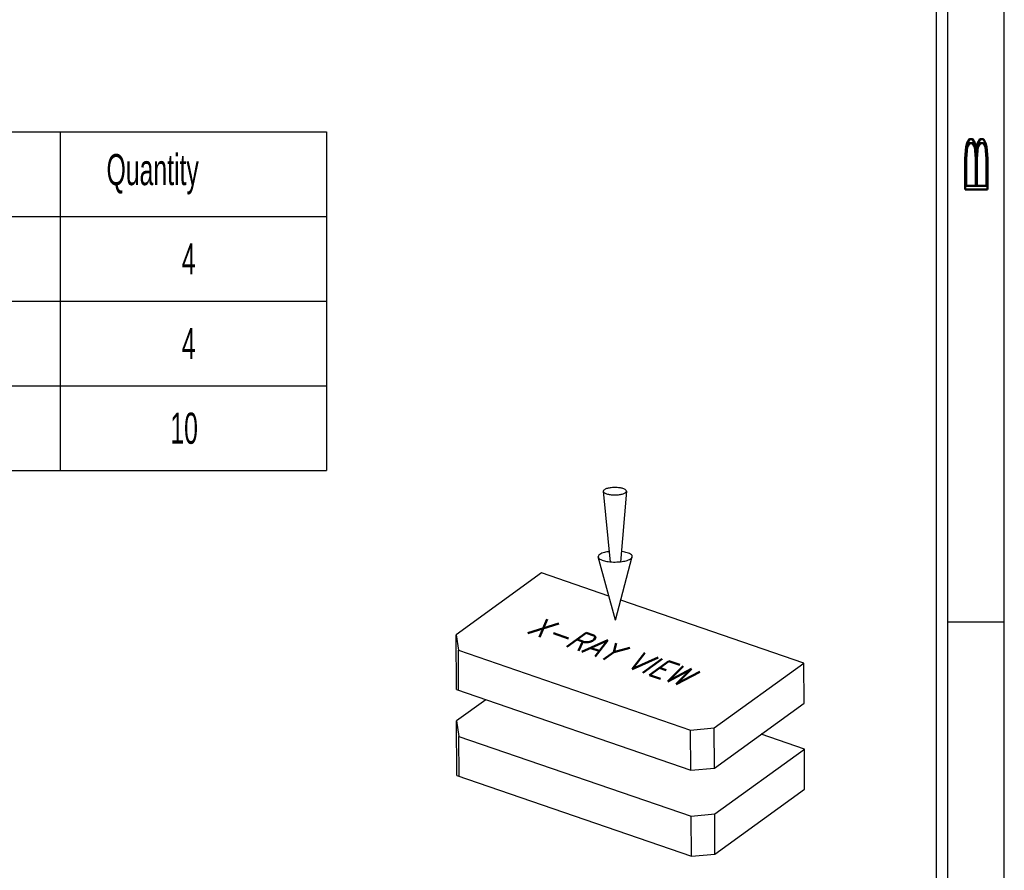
# Model space of a CAD drawing. Header units: inches. Extents: x 1802 to 2468, y -253 to -72.
# Tile 253 of 256: x 2136.14 to 2140.5, y -180.2 to -176.43. Entities that reach past the tile are written whole.
import ezdxf

# ---------------------------------------------------------------- set-up
doc = ezdxf.new("R2010")
doc.units = ezdxf.units.IN
doc.header["$LTSCALE"] = 0.5
doc.header["$MEASUREMENT"] = 0
for name, color, linetype in [('BORDER', 7, 'Continuous'), ('DSS-M-S', 53, 'Continuous'), ('DST-M-S', 53, 'Continuous'), ('SID-M-D', 42, 'Continuous'), ('SID-M-S', 105, 'Continuous')]:
    doc.layers.add(name, color=color, linetype=linetype)
doc.styles.add('R', font='ROMAND.SHX')
doc.styles.add('S', font='romans.shx')
doc.styles.add('SLDTEXTSTYLE0', font='TXT', dxfattribs={"width": 0.5957446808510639})

# ---------------------------------------------------------------- blocks, each defined once
blk = doc.blocks.new('*U9')
at = {"layer": 'SID-M-S'}
for p, q in [((0.2499999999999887, 6.661338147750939e-16), (0.2499999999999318, 21.99999999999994)), ((0.3, 6.661338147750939e-16), (0.299999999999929, 21.99999999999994)), ((0.55, 6.661338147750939e-16), (0.549999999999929, 21.99999999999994)), ((0.2999999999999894, 2.999999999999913), (0.5499999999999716, 2.999999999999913))]:
    blk.add_line(p, q, dxfattribs=at)
at = {"layer": 'SID-M-D', "style": 'R', "width": 4}
blk.add_text('B', height=0.09999999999, rotation=90, dxfattribs=at).set_placement((0.4762159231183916, 4.846344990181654))
blk = doc.blocks.new('DMBLK003')
at = {"layer": 'DSS-M-S', "color": 7}
for p, q in [((-2.257677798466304, 3.372395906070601), (-2.197527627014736, 2.743365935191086)), ((-2.052454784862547, 3.373592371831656), (-2.105266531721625, 2.743903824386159)), ((-2.148400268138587, 2.229608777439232), (-2.302836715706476, 2.792818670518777)), ((-2.148400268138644, 2.229608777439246), (-2.000541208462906, 2.794581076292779)), ((-2.803260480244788, 2.648749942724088), (-3.561599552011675, 2.100536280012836)), ((-2.207174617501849, 2.443951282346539), (-2.803260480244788, 2.648749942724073)), ((-0.4799575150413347, 1.850527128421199), (-2.101781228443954, 2.407741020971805)), ((-3.558772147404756, 1.615567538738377), (-3.561599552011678, 2.100536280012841)), ((-3.561599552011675, 2.100536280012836), (-3.541300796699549, 1.963918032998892)), ((-3.541300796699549, 1.963918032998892), (-1.482980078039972, 1.256735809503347)), ((-3.539230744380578, 1.608853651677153), (-3.541300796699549, 1.963918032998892)), ((-1.274181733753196, 1.276371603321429), (-0.4799575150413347, 1.850527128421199)), ((-0.4778874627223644, 1.495462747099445), (-0.4799575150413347, 1.850527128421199)), ((-3.558772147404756, 1.615567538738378), (-1.480910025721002, 0.9016714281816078)), ((-3.297832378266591, 1.525915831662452), (-3.557156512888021, 1.338446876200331)), ((-1.272111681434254, 0.9213072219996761), (-0.4778874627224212, 1.495462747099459)), ((-3.554329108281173, 0.8534781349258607), (-3.557156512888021, 1.338446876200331)), ((-3.557156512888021, 1.338446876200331), (-3.536857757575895, 1.20182862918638)), ((-1.482980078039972, 1.256735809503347), (-1.274181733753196, 1.276371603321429)), ((-1.48091002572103, 0.9016714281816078), (-1.482980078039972, 1.256735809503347)), ((-1.272111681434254, 0.9213072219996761), (-1.274181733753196, 1.276371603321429)), ((-3.536857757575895, 1.20182862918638), (-1.478537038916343, 0.4946464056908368)), ((-3.534787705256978, 0.8467642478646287), (-3.536857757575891, 1.201828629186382)), ((-0.4755144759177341, 1.088437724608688), (-0.8587735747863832, 1.220114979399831)), ((-1.269738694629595, 0.5142821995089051), (-0.4755144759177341, 1.088437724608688)), ((-0.4734444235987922, 0.7333733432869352), (-0.4755144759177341, 1.088437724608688)), ((-1.48091002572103, 0.9016714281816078), (-1.272111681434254, 0.9213072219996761)), ((-3.554329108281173, 0.8534781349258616), (-1.476466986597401, 0.1395820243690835)), ((-1.267668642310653, 0.1592178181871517), (-0.4734444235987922, 0.7333733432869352)), ((-1.478537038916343, 0.4946464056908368), (-1.269738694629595, 0.5142821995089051)), ((-1.476466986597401, 0.1395820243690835), (-1.478537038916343, 0.4946464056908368)), ((-1.267668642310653, 0.1592178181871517), (-1.269738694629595, 0.5142821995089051)), ((-1.476466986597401, 0.1395820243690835), (-1.267668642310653, 0.1592178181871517))]:
    blk.add_line(p, q, dxfattribs=at)
blk.add_lwpolyline([(-2.257677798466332, 3.372395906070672, 0.233276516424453), (-2.252722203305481, 3.362498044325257, 0.08686546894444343), (-2.227461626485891, 3.349508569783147, 0.04420464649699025), (-2.196912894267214, 3.342891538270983, 0.03270883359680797), (-2.154782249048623, 3.340379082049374, 0.03270883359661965), (-2.112683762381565, 3.343382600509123, 0.04420464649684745), (-2.082214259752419, 3.350355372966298, 0.08686546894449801), (-2.057106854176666, 3.363638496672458, 0.2332765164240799), (-2.052267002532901, 3.37359346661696, 0.2332765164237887), (-2.057222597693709, 3.383491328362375, 0.0868654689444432), (-2.082483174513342, 3.396480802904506, 0.04420464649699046), (-2.113031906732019, 3.403097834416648, 0.03270883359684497), (-2.15516255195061, 3.405610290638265, 0.03270883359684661), (-2.19726103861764, 3.402606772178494, 0.04420464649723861), (-2.227730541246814, 3.395633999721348, 0.08686546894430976), (-2.252837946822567, 3.382350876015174, 0.2332765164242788)], format="xyb", close=True, dxfattribs=at)
for points in [[(-2.206598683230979, 2.838227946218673, 0.003885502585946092), (-2.213923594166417, 2.837278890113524, 0.04420464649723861), (-2.258764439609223, 2.827017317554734, 0.08686546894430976), (-2.295714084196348, 2.807469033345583, 0.2332765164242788), (-2.302836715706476, 2.79281867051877, 0.233276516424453)], [(-2.302836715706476, 2.79281867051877, 0.233276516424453), (-2.295543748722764, 2.778252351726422, 0.08686546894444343), (-2.258368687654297, 2.759136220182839, 0.04420464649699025), (-2.213411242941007, 2.749398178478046, 0.03270883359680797), (-2.151409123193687, 2.745700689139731, 0.03270883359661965), (-2.089454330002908, 2.750120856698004, 0.04420464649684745), (-2.044613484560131, 2.760382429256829, 0.08686546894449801), (-2.00766383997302, 2.77993071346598, 0.2332765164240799), (-2.000541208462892, 2.794581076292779, 0.2332765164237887), (-2.00783417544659, 2.809147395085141, 0.0868654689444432), (-2.045009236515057, 2.828263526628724, 0.04420464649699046), (-2.089966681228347, 2.838001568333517, 0.003885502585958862), (-2.097302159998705, 2.838865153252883, 0.03270883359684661)]]:
    blk.add_lwpolyline(points, format="xyb", dxfattribs=at)
at = {"layer": 'BORDER', "color": 2, "extrusion": (-0.005048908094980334, 0.8660106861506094, 0.4999999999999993), "style": 'S', "width": 0.7}
blk.add_text('X-RAY VIEW', height=0.3, rotation=145.0000000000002, dxfattribs=at).set_placement((2.935829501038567, -0.2807326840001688, 2.307999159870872))

msp = doc.modelspace()

# ---------------------------------------------------------------- linework, layer by layer
at = {"layer": 'SID-M-D', "color": 0}
for p, q in [((2133.95184833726, -176.9255649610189), (2136.314053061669, -176.9255649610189)), ((2136.314053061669, -176.9255649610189), (2136.314053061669, -177.3005649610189)), ((2136.314053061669, -176.9255649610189), (2137.495155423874, -176.9255649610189)), ((2137.495155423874, -176.9255649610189), (2137.495155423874, -177.3005649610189)), ((2133.95184833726, -177.3005649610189), (2136.314053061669, -177.3005649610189)), ((2136.314053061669, -177.3005649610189), (2137.495155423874, -177.3005649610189)), ((2136.314053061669, -177.3005649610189), (2136.314053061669, -177.6755649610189)), ((2137.495155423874, -177.3005649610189), (2137.495155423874, -177.6755649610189)), ((2133.95184833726, -177.6755649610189), (2136.314053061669, -177.6755649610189)), ((2136.314053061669, -177.6755649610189), (2136.314053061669, -178.0505649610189)), ((2136.314053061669, -177.6755649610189), (2137.495155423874, -177.6755649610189)), ((2137.495155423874, -177.6755649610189), (2137.495155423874, -178.0505649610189)), ((2133.95184833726, -178.0505649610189), (2136.314053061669, -178.0505649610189)), ((2136.314053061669, -178.0505649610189), (2136.314053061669, -178.4255649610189)), ((2136.314053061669, -178.0505649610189), (2137.495155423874, -178.0505649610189)), ((2137.495155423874, -178.0505649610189), (2137.495155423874, -178.4255649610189)), ((2133.95184833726, -178.4255649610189), (2136.314053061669, -178.4255649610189)), ((2136.314053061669, -178.4255649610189), (2137.495155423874, -178.4255649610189))]:
    msp.add_line(p, q, dxfattribs=at)

# ---------------------------------------------------------------- block references
at = {"layer": 'DST-M-S', "xscale": 0.5, "yscale": 0.5, "zscale": 0.5}
msp.add_blockref('DMBLK003', (2139.84946354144, -180.2043332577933), dxfattribs=at)
at = {"layer": 'SID-M-D'}
msp.add_blockref('*U9', (2139.947557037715, -182.09684881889), dxfattribs=at)

# ---------------------------------------------------------------- texts
at = {"layer": 'SID-M-D', "color": 0, "char_height": 0.1377952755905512, "attachment_point": 1, "style": 'SLDTEXTSTYLE0'}
for s, insert in [('Quantity', (2136.520117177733, -177.0245259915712)), ('4', (2136.853696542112, -177.4199426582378)), ('4', (2136.853696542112, -177.7949426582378)), ('10', (2136.802788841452, -178.1699426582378))]:
    msp.add_mtext(s, dxfattribs=dict(at, insert=insert))

doc.saveas('drawing.dxf')
